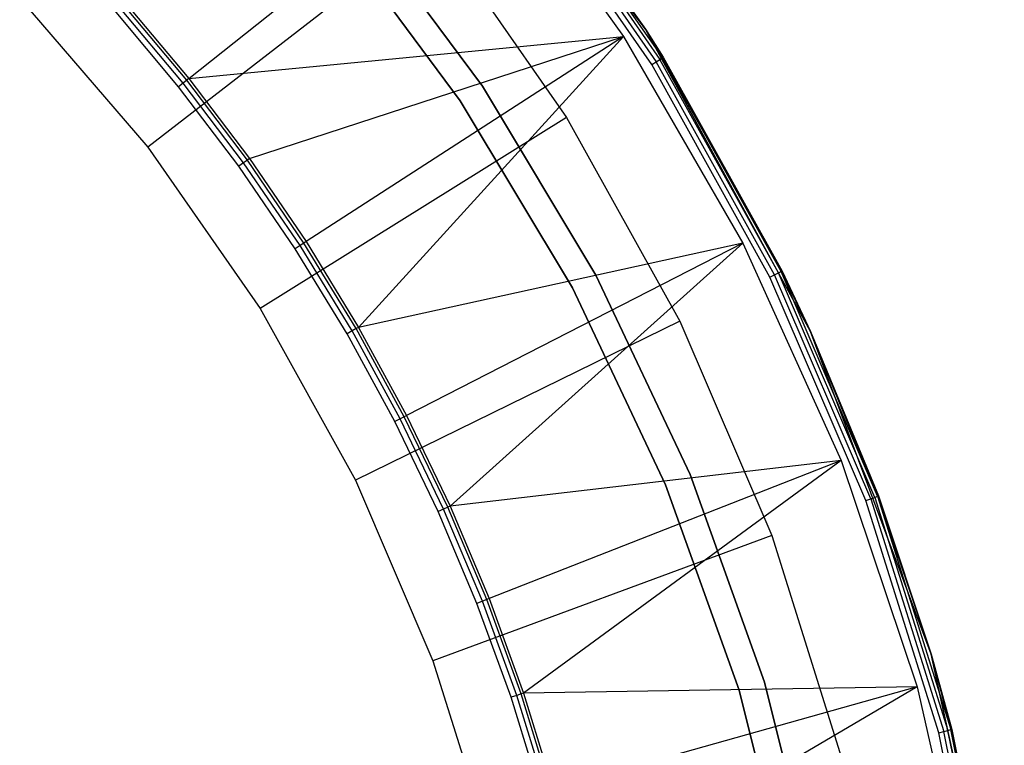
# Model space of a CAD drawing. Extents: x 0.02 to 4.27, y -2.13 to 2.13.
# Tile 12 of 13: x 3.39 to 4.25, y 0.52 to 1.16. Entities that reach past the tile are written whole.
import ezdxf

# ---------------------------------------------------------------- set-up
doc = ezdxf.new("R2010")
doc.units = 0
doc.header["$MEASUREMENT"] = 0
doc.layers.get('0').update_dxf_attribs({"color": 13, "linetype": 'CONTINUOUS'})

# ---------------------------------------------------------------- blocks, each defined once
blk = doc.blocks.new('LAMPKA_CHINSKA2_STL')
at = {"color": 0}
for p, q in [((3.93574, 1.14939), (3.75396, 1.39222)), ((3.93574, 1.14939), (3.75396, 1.39222)), ((3.53393, 1.10585, 12.62844), (3.79402, 1.31326, 11.06299)), ((3.53393, 1.10585, 12.62844), (3.79402, 1.31326, 11.06299)), ((3.79402, 1.31326, 11.06299), (3.91659, 1.14276, 11.06299)), ((3.79402, 1.31326, 11.06299), (3.91659, 1.14276, 11.06299)), ((3.82771, 1.30078, 0.22893), (3.93574, 1.14939, 0.22441)), ((3.82771, 1.30078, 0.22893), (3.93574, 1.14939, 0.22441)), ((3.82771, 1.30078, 0.22893), (3.95069, 1.12409, 0.22893)), ((3.82771, 1.30078, 0.22893), (3.95069, 1.12409, 0.22893)), ((3.82842, 1.30133, 0.22441), (3.93574, 1.14939)), ((3.82842, 1.30133, 0.22441), (3.93574, 1.14939)), ((3.82842, 1.30133, 0.22441), (3.93574, 1.14939, 0.22441)), ((3.82842, 1.30133, 0.22441), (3.93574, 1.14939, 0.22441)), ((3.94143, 1.11832, 0.23622), (3.81908, 1.2941, 0.23622)), ((3.94143, 1.11832, 0.23622), (3.81908, 1.2941, 0.23622)), ((3.82266, 1.29686, 0.23532), (3.94526, 1.12071, 0.23532)), ((3.82266, 1.29686, 0.23532), (3.94526, 1.12071, 0.23532)), ((3.82569, 1.29921, 0.23276), (3.94851, 1.12274, 0.23276)), ((3.82569, 1.29921, 0.23276), (3.94851, 1.12274, 0.23276)), ((3.67663, 1.25514, 11.26378), (3.79229, 1.09919, 11.26378)), ((3.79229, 1.09919, 11.25984), (3.67663, 1.25514, 11.25984)), ((3.7492, 1.24, 11.06299), (3.4978, 1.04541, 12.55906)), ((3.7492, 1.24, 11.06299), (3.4978, 1.04541, 12.55906)), ((3.65857, 1.24032, 11.34459), (3.77287, 1.08621, 11.34459)), ((3.77287, 1.08621, 11.34065), (3.65857, 1.24032, 11.34065)), ((3.65857, 1.24032, 11.34459), (3.77287, 1.08621, 11.34459)), ((3.77287, 1.08621, 11.34065), (3.65857, 1.24032, 11.34065)), ((3.7492, 1.24, 11.06299), (3.86643, 1.07158, 11.06299)), ((3.7492, 1.24, 11.06299), (3.86643, 1.07158, 11.06299)), ((3.38511, 1.17668, 12.55906), (3.4978, 1.04541, 12.55906)), ((3.38511, 1.17668, 12.55906), (3.4978, 1.04541, 12.55906)), ((3.53218, 1.10445, 12.63326), (3.4754, 1.17211, 12.63326)), ((3.53218, 1.10445, 12.63326), (3.4754, 1.17211, 12.63326)), ((3.47709, 1.17359, 12.62844), (3.53393, 1.10585, 12.62844)), ((3.47709, 1.17359, 12.62844), (3.53393, 1.10585, 12.62844)), ((3.5249, 1.09864, 12.6378), (3.46843, 1.16595, 12.6378)), ((3.5249, 1.09864, 12.6378), (3.46843, 1.16595, 12.6378)), ((3.52895, 1.10187, 12.6366), (3.47231, 1.16938, 12.6366)), ((3.52895, 1.10187, 12.6366), (3.47231, 1.16938, 12.6366)), ((4.08111, 0.88317), (3.93574, 1.14939)), ((3.93574, 1.14939), (4.05596, 0.93627, 0.22441)), ((3.93574, 1.14939), (4.05596, 0.93627, 0.22441)), ((3.93574, 1.14939), (3.95145, 1.12457, 0.22441)), ((3.93574, 1.14939, 0.22441), (3.93574, 1.14939)), ((3.93574, 1.14939, 0.22441), (3.93574, 1.14939)), ((3.93574, 1.14939, 0.22441), (3.95145, 1.12457, 0.22441)), ((3.93574, 1.14939), (3.95145, 1.12457, 0.22441)), ((4.08111, 0.88317), (3.93574, 1.14939)), ((3.93574, 1.14939, 0.22441), (3.95145, 1.12457, 0.22441)), ((3.93574, 1.14939, 0.22441), (3.95069, 1.12409, 0.22893)), ((3.93574, 1.14939, 0.22441), (3.95069, 1.12409, 0.22893)), ((3.53393, 1.10585, 12.62844), (3.91659, 1.14276, 11.06299)), ((3.53393, 1.10585, 12.62844), (3.91659, 1.14276, 11.06299)), ((3.58733, 1.03535, 12.62844), (3.91659, 1.14276, 11.06299)), ((3.58733, 1.03535, 12.62844), (3.91659, 1.14276, 11.06299)), ((3.91659, 1.14276, 11.06299), (3.63715, 0.96228, 12.62844)), ((3.91659, 1.14276, 11.06299), (3.63715, 0.96228, 12.62844)), ((3.91659, 1.14276, 11.06299), (3.68326, 0.88682, 12.62844)), ((3.91659, 1.14276, 11.06299), (3.68326, 0.88682, 12.62844)), ((3.91659, 1.14276, 11.06299), (4.02158, 0.96092, 11.06299)), ((3.91659, 1.14276, 11.06299), (4.02158, 0.96092, 11.06299)), ((3.94143, 1.11832, 0.23622), (3.94526, 1.12071, 0.23532)), ((3.94143, 1.11832, 0.23622), (3.94526, 1.12071, 0.23532)), ((4.04536, 0.93107, 0.23622), (3.94143, 1.11832, 0.23622)), ((4.04536, 0.93107, 0.23622), (3.94143, 1.11832, 0.23622)), ((3.94526, 1.12071, 0.23532), (3.94851, 1.12274, 0.23276)), ((3.94526, 1.12071, 0.23532), (3.94851, 1.12274, 0.23276)), ((4.04942, 0.93306, 0.23532), (3.94526, 1.12071, 0.23532)), ((4.04942, 0.93306, 0.23532), (3.94526, 1.12071, 0.23532)), ((3.94851, 1.12274, 0.23276), (3.95069, 1.12409, 0.22893)), ((3.94851, 1.12274, 0.23276), (3.95069, 1.12409, 0.22893)), ((4.05286, 0.93475, 0.23276), (3.94851, 1.12274, 0.23276)), ((4.05286, 0.93475, 0.23276), (3.94851, 1.12274, 0.23276)), ((3.95069, 1.12409, 0.22893), (3.95145, 1.12457, 0.22441)), ((3.95069, 1.12409, 0.22893), (3.95145, 1.12457, 0.22441)), ((4.05516, 0.93588, 0.22893), (3.95069, 1.12409, 0.22893)), ((4.05516, 0.93588, 0.22893), (3.95069, 1.12409, 0.22893)), ((3.95145, 1.12457, 0.22441), (4.05596, 0.93627, 0.22441)), ((3.95145, 1.12457, 0.22441), (4.05596, 0.93627, 0.22441)), ((3.52895, 1.10187, 12.6366), (3.5249, 1.09864, 12.6378)), ((3.52895, 1.10187, 12.6366), (3.5249, 1.09864, 12.6378)), ((3.53218, 1.10445, 12.63326), (3.52895, 1.10187, 12.6366)), ((3.53218, 1.10445, 12.63326), (3.52895, 1.10187, 12.6366)), ((3.58215, 1.03163, 12.6366), (3.52895, 1.10187, 12.6366)), ((3.58215, 1.03163, 12.6366), (3.52895, 1.10187, 12.6366)), ((3.53393, 1.10585, 12.62844), (3.53218, 1.10445, 12.63326)), ((3.53393, 1.10585, 12.62844), (3.53218, 1.10445, 12.63326)), ((3.58551, 1.03404, 12.63326), (3.53218, 1.10445, 12.63326)), ((3.58551, 1.03404, 12.63326), (3.53218, 1.10445, 12.63326)), ((3.53393, 1.10585, 12.62844), (3.58733, 1.03535, 12.62844)), ((3.53393, 1.10585, 12.62844), (3.58733, 1.03535, 12.62844)), ((3.57795, 1.02861, 12.6378), (3.5249, 1.09864, 12.6378)), ((3.57795, 1.02861, 12.6378), (3.5249, 1.09864, 12.6378)), ((3.79229, 1.09919, 11.26378), (3.89211, 0.93265, 11.26378)), ((3.89211, 0.93265, 11.25984), (3.79229, 1.09919, 11.25984)), ((3.77287, 1.08621, 11.34459), (3.77287, 1.08621, 11.34065)), ((3.77287, 1.08621, 11.34459), (3.87151, 0.92164, 11.34459)), ((3.87151, 0.92164, 11.34065), (3.77287, 1.08621, 11.34065)), ((3.77287, 1.08621, 11.34459), (3.77287, 1.08621, 11.34065)), ((3.77287, 1.08621, 11.34459), (3.87151, 0.92164, 11.34459)), ((3.87151, 0.92164, 11.34065), (3.77287, 1.08621, 11.34065)), ((3.86643, 1.07158, 11.06299), (3.59663, 0.90341, 12.55906)), ((3.86643, 1.07158, 11.06299), (3.59663, 0.90341, 12.55906)), ((3.86643, 1.07158, 11.06299), (3.96602, 0.89215, 11.06299)), ((3.86643, 1.07158, 11.06299), (3.96602, 0.89215, 11.06299)), ((3.4978, 1.04541, 12.55906), (3.59663, 0.90341, 12.55906)), ((3.4978, 1.04541, 12.55906), (3.59663, 0.90341, 12.55906)), ((3.58215, 1.03163, 12.6366), (3.57795, 1.02861, 12.6378)), ((3.58215, 1.03163, 12.6366), (3.57795, 1.02861, 12.6378)), ((3.58551, 1.03404, 12.63326), (3.58215, 1.03163, 12.6366)), ((3.58551, 1.03404, 12.63326), (3.58215, 1.03163, 12.6366)), ((3.63179, 0.95882, 12.6366), (3.58215, 1.03163, 12.6366)), ((3.63179, 0.95882, 12.6366), (3.58215, 1.03163, 12.6366)), ((3.58733, 1.03535, 12.62844), (3.58551, 1.03404, 12.63326)), ((3.58733, 1.03535, 12.62844), (3.58551, 1.03404, 12.63326)), ((3.63526, 0.96106, 12.63326), (3.58551, 1.03404, 12.63326)), ((3.63526, 0.96106, 12.63326), (3.58551, 1.03404, 12.63326)), ((3.58733, 1.03535, 12.62844), (3.63715, 0.96228, 12.62844)), ((3.58733, 1.03535, 12.62844), (3.63715, 0.96228, 12.62844)), ((3.62744, 0.95601, 12.6378), (3.57795, 1.02861, 12.6378)), ((3.62744, 0.95601, 12.6378), (3.57795, 1.02861, 12.6378)), ((3.63715, 0.96228, 12.62844), (3.63526, 0.96106, 12.63326)), ((3.63715, 0.96228, 12.62844), (3.63526, 0.96106, 12.63326)), ((3.63715, 0.96228, 12.62844), (3.68326, 0.88682, 12.62844)), ((3.63715, 0.96228, 12.62844), (3.68326, 0.88682, 12.62844)), ((3.63179, 0.95882, 12.6366), (3.62744, 0.95601, 12.6378)), ((3.63179, 0.95882, 12.6366), (3.62744, 0.95601, 12.6378)), ((3.67326, 0.88104, 12.6378), (3.62744, 0.95601, 12.6378)), ((3.67326, 0.88104, 12.6378), (3.62744, 0.95601, 12.6378)), ((3.63526, 0.96106, 12.63326), (3.63179, 0.95882, 12.6366)), ((3.63526, 0.96106, 12.63326), (3.63179, 0.95882, 12.6366)), ((3.67774, 0.88363, 12.6366), (3.63179, 0.95882, 12.6366)), ((3.67774, 0.88363, 12.6366), (3.63179, 0.95882, 12.6366)), ((3.68132, 0.8857, 12.63326), (3.63526, 0.96106, 12.63326)), ((3.68132, 0.8857, 12.63326), (3.63526, 0.96106, 12.63326)), ((4.02158, 0.96092, 11.06299), (3.68326, 0.88682, 12.62844)), ((4.02158, 0.96092, 11.06299), (3.68326, 0.88682, 12.62844)), ((4.02158, 0.96092, 11.06299), (3.72556, 0.80915, 12.62844)), ((4.02158, 0.96092, 11.06299), (3.72556, 0.80915, 12.62844)), ((4.02158, 0.96092, 11.06299), (3.76393, 0.72948, 12.62844)), ((4.02158, 0.96092, 11.06299), (3.76393, 0.72948, 12.62844)), ((4.02158, 0.96092, 11.06299), (4.10794, 0.76952, 11.06299)), ((4.02158, 0.96092, 11.06299), (4.10794, 0.76952, 11.06299)), ((4.05286, 0.93475, 0.23276), (4.05516, 0.93588, 0.22893)), ((4.05286, 0.93475, 0.23276), (4.05516, 0.93588, 0.22893)), ((4.05596, 0.93627, 0.22441), (4.05516, 0.93588, 0.22893)), ((4.05596, 0.93627, 0.22441), (4.05516, 0.93588, 0.22893)), ((4.05516, 0.93588, 0.22893), (4.08111, 0.88317, 0.22441)), ((4.14005, 0.73805, 0.22893), (4.05516, 0.93588, 0.22893)), ((4.14005, 0.73805, 0.22893), (4.05516, 0.93588, 0.22893)), ((4.05516, 0.93588, 0.22893), (4.08111, 0.88317, 0.22441)), ((4.08111, 0.88317), (4.05596, 0.93627, 0.22441)), ((4.05596, 0.93627, 0.22441), (4.08111, 0.88317, 0.22441)), ((4.08111, 0.88317), (4.05596, 0.93627, 0.22441)), ((4.05596, 0.93627, 0.22441), (4.08111, 0.88317, 0.22441)), ((3.89211, 0.93265, 11.26378), (3.97513, 0.75713, 11.26378)), ((3.97513, 0.75713, 11.25984), (3.89211, 0.93265, 11.25984)), ((4.04536, 0.93107, 0.23622), (4.04942, 0.93306, 0.23532)), ((4.04536, 0.93107, 0.23622), (4.04942, 0.93306, 0.23532)), ((4.12981, 0.73426, 0.23622), (4.04536, 0.93107, 0.23622)), ((4.12981, 0.73426, 0.23622), (4.04536, 0.93107, 0.23622)), ((4.04942, 0.93306, 0.23532), (4.05286, 0.93475, 0.23276)), ((4.04942, 0.93306, 0.23532), (4.05286, 0.93475, 0.23276)), ((4.13405, 0.73583, 0.23532), (4.04942, 0.93306, 0.23532)), ((4.13405, 0.73583, 0.23532), (4.04942, 0.93306, 0.23532)), ((4.13765, 0.73716, 0.23276), (4.05286, 0.93475, 0.23276)), ((4.13765, 0.73716, 0.23276), (4.05286, 0.93475, 0.23276)), ((3.87151, 0.92164, 11.34459), (3.87151, 0.92164, 11.34065)), ((3.87151, 0.92164, 11.34459), (3.95354, 0.74819, 11.34459)), ((3.95354, 0.74819, 11.34065), (3.87151, 0.92164, 11.34065)), ((3.87151, 0.92164, 11.34459), (3.87151, 0.92164, 11.34065)), ((3.87151, 0.92164, 11.34459), (3.95354, 0.74819, 11.34459)), ((3.95354, 0.74819, 11.34065), (3.87151, 0.92164, 11.34065)), ((3.59663, 0.90341, 12.55906), (3.68059, 0.75214, 12.55906)), ((3.59663, 0.90341, 12.55906), (3.68059, 0.75214, 12.55906)), ((3.68132, 0.8857, 12.63326), (3.67774, 0.88363, 12.6366)), ((3.68132, 0.8857, 12.63326), (3.67774, 0.88363, 12.6366)), ((3.96602, 0.89215, 11.06299), (3.68059, 0.75214, 12.55906)), ((3.96602, 0.89215, 11.06299), (3.68059, 0.75214, 12.55906)), ((3.68326, 0.88682, 12.62844), (3.68132, 0.8857, 12.63326)), ((3.68326, 0.88682, 12.62844), (3.68132, 0.8857, 12.63326)), ((3.72356, 0.80813, 12.63326), (3.68132, 0.8857, 12.63326)), ((3.72356, 0.80813, 12.63326), (3.68132, 0.8857, 12.63326)), ((3.68326, 0.88682, 12.62844), (3.72556, 0.80915, 12.62844)), ((3.68326, 0.88682, 12.62844), (3.72556, 0.80915, 12.62844)), ((3.96602, 0.89215, 11.06299), (4.04694, 0.70357, 11.06299)), ((3.96602, 0.89215, 11.06299), (4.04694, 0.70357, 11.06299)), ((3.67774, 0.88363, 12.6366), (3.67326, 0.88104, 12.6378)), ((3.67774, 0.88363, 12.6366), (3.67326, 0.88104, 12.6378)), ((3.71528, 0.80388, 12.6378), (3.67326, 0.88104, 12.6378)), ((3.71528, 0.80388, 12.6378), (3.67326, 0.88104, 12.6378)), ((3.71988, 0.80625, 12.6366), (3.67774, 0.88363, 12.6366)), ((3.71988, 0.80625, 12.6366), (3.67774, 0.88363, 12.6366)), ((4.18711, 0.59896), (4.08111, 0.88317, 0.22441)), ((4.08111, 0.88317, 0.22441), (4.14089, 0.73837, 0.22441)), ((4.18711, 0.59896), (4.08111, 0.88317, 0.22441)), ((4.18711, 0.59896), (4.08111, 0.88317)), ((4.08111, 0.88317), (4.08111, 0.88317, 0.22441)), ((4.08111, 0.88317), (4.08111, 0.88317, 0.22441)), ((4.18711, 0.59896), (4.08111, 0.88317)), ((4.14005, 0.73805, 0.22893), (4.08111, 0.88317, 0.22441)), ((4.14005, 0.73805, 0.22893), (4.08111, 0.88317, 0.22441)), ((4.08111, 0.88317, 0.22441), (4.14089, 0.73837, 0.22441)), ((3.71988, 0.80625, 12.6366), (3.71528, 0.80388, 12.6378)), ((3.71988, 0.80625, 12.6366), (3.71528, 0.80388, 12.6378)), ((3.72356, 0.80813, 12.63326), (3.71988, 0.80625, 12.6366)), ((3.72356, 0.80813, 12.63326), (3.71988, 0.80625, 12.6366)), ((3.75812, 0.72685, 12.6366), (3.71988, 0.80625, 12.6366)), ((3.75812, 0.72685, 12.6366), (3.71988, 0.80625, 12.6366)), ((3.72556, 0.80915, 12.62844), (3.72356, 0.80813, 12.63326)), ((3.72556, 0.80915, 12.62844), (3.72356, 0.80813, 12.63326)), ((3.76188, 0.72855, 12.63326), (3.72356, 0.80813, 12.63326)), ((3.76188, 0.72855, 12.63326), (3.72356, 0.80813, 12.63326)), ((3.72556, 0.80915, 12.62844), (3.76393, 0.72948, 12.62844)), ((3.72556, 0.80915, 12.62844), (3.76393, 0.72948, 12.62844)), ((3.7534, 0.72472, 12.6378), (3.71528, 0.80388, 12.6378)), ((3.7534, 0.72472, 12.6378), (3.71528, 0.80388, 12.6378)), ((4.10794, 0.76952, 11.06299), (3.76393, 0.72948, 12.62844)), ((4.10794, 0.76952, 11.06299), (3.76393, 0.72948, 12.62844)), ((4.10794, 0.76952, 11.06299), (3.79828, 0.64798, 12.62844)), ((4.10794, 0.76952, 11.06299), (3.79828, 0.64798, 12.62844)), ((4.10794, 0.76952, 11.06299), (3.82853, 0.56488, 12.62844)), ((4.10794, 0.76952, 11.06299), (3.82853, 0.56488, 12.62844)), ((4.10794, 0.76952, 11.06299), (4.17482, 0.57047, 11.06299)), ((4.10794, 0.76952, 11.06299), (4.17482, 0.57047, 11.06299)), ((3.97513, 0.75713, 11.26378), (4.04054, 0.57432, 11.26378)), ((4.04054, 0.57432, 11.25984), (3.97513, 0.75713, 11.25984)), ((3.68059, 0.75214, 12.55906), (3.74882, 0.59316, 12.55906)), ((3.68059, 0.75214, 12.55906), (3.74882, 0.59316, 12.55906)), ((3.95354, 0.74819, 11.34459), (3.95354, 0.74819, 11.34065)), ((3.95354, 0.74819, 11.34459), (4.01818, 0.56754, 11.34459)), ((4.01818, 0.56754, 11.34065), (3.95354, 0.74819, 11.34065)), ((3.95354, 0.74819, 11.34459), (3.95354, 0.74819, 11.34065)), ((3.95354, 0.74819, 11.34459), (4.01818, 0.56754, 11.34459)), ((4.01818, 0.56754, 11.34065), (3.95354, 0.74819, 11.34065)), ((4.13405, 0.73583, 0.23532), (4.13765, 0.73716, 0.23276)), ((4.13405, 0.73583, 0.23532), (4.13765, 0.73716, 0.23276)), ((4.13765, 0.73716, 0.23276), (4.14005, 0.73805, 0.22893)), ((4.13765, 0.73716, 0.23276), (4.14005, 0.73805, 0.22893)), ((4.13765, 0.73716, 0.23276), (4.20201, 0.53202, 0.23276)), ((4.13765, 0.73716, 0.23276), (4.20201, 0.53202, 0.23276)), ((4.14089, 0.73837, 0.22441), (4.14005, 0.73805, 0.22893)), ((4.14089, 0.73837, 0.22441), (4.14005, 0.73805, 0.22893)), ((4.14005, 0.73805, 0.22893), (4.18711, 0.59896, 0.22441)), ((4.14005, 0.73805, 0.22893), (4.18711, 0.59896, 0.22441)), ((4.14005, 0.73805, 0.22893), (4.20449, 0.53266, 0.22893)), ((4.14005, 0.73805, 0.22893), (4.20449, 0.53266, 0.22893)), ((4.14089, 0.73837, 0.22441), (4.18711, 0.59896, 0.22441)), ((4.18711, 0.59896), (4.14089, 0.73837, 0.22441)), ((4.18711, 0.59896), (4.14089, 0.73837, 0.22441)), ((4.14089, 0.73837, 0.22441), (4.18711, 0.59896, 0.22441)), ((3.76188, 0.72855, 12.63326), (3.75812, 0.72685, 12.6366)), ((3.76188, 0.72855, 12.63326), (3.75812, 0.72685, 12.6366)), ((3.76393, 0.72948, 12.62844), (3.76188, 0.72855, 12.63326)), ((3.76393, 0.72948, 12.62844), (3.76188, 0.72855, 12.63326)), ((3.79619, 0.64716, 12.63326), (3.76188, 0.72855, 12.63326)), ((3.79619, 0.64716, 12.63326), (3.76188, 0.72855, 12.63326)), ((3.76393, 0.72948, 12.62844), (3.79828, 0.64798, 12.62844)), ((3.76393, 0.72948, 12.62844), (3.79828, 0.64798, 12.62844)), ((4.12981, 0.73426, 0.23622), (4.13405, 0.73583, 0.23532)), ((4.12981, 0.73426, 0.23622), (4.13405, 0.73583, 0.23532)), ((4.19393, 0.52992, 0.23622), (4.12981, 0.73426, 0.23622)), ((4.19393, 0.52992, 0.23622), (4.12981, 0.73426, 0.23622)), ((4.13405, 0.73583, 0.23532), (4.1983, 0.53106, 0.23532)), ((4.13405, 0.73583, 0.23532), (4.1983, 0.53106, 0.23532)), ((3.75812, 0.72685, 12.6366), (3.7534, 0.72472, 12.6378)), ((3.75812, 0.72685, 12.6366), (3.7534, 0.72472, 12.6378)), ((3.78753, 0.64376, 12.6378), (3.7534, 0.72472, 12.6378)), ((3.78753, 0.64376, 12.6378), (3.7534, 0.72472, 12.6378)), ((3.79235, 0.64565, 12.6366), (3.75812, 0.72685, 12.6366)), ((3.79235, 0.64565, 12.6366), (3.75812, 0.72685, 12.6366)), ((4.04694, 0.70357, 11.06299), (3.74882, 0.59316, 12.55906)), ((4.04694, 0.70357, 11.06299), (3.74882, 0.59316, 12.55906)), ((4.04694, 0.70357, 11.06299), (4.10838, 0.50777, 11.06299)), ((4.04694, 0.70357, 11.06299), (4.10838, 0.50777, 11.06299)), ((3.79235, 0.64565, 12.6366), (3.78753, 0.64376, 12.6378)), ((3.79235, 0.64565, 12.6366), (3.78753, 0.64376, 12.6378)), ((3.81758, 0.5612, 12.6378), (3.78753, 0.64376, 12.6378)), ((3.81758, 0.5612, 12.6378), (3.78753, 0.64376, 12.6378)), ((3.79619, 0.64716, 12.63326), (3.79235, 0.64565, 12.6366)), ((3.79619, 0.64716, 12.63326), (3.79235, 0.64565, 12.6366)), ((3.82248, 0.56285, 12.6366), (3.79235, 0.64565, 12.6366)), ((3.82248, 0.56285, 12.6366), (3.79235, 0.64565, 12.6366)), ((3.79828, 0.64798, 12.62844), (3.79619, 0.64716, 12.63326)), ((3.79828, 0.64798, 12.62844), (3.79619, 0.64716, 12.63326)), ((3.8264, 0.56417, 12.63326), (3.79619, 0.64716, 12.63326)), ((3.8264, 0.56417, 12.63326), (3.79619, 0.64716, 12.63326)), ((3.79828, 0.64798, 12.62844), (3.82853, 0.56488, 12.62844)), ((3.79828, 0.64798, 12.62844), (3.82853, 0.56488, 12.62844)), ((4.18711, 0.59896, 0.22441), (4.18711, 0.59896)), ((4.18711, 0.59896, 0.22441), (4.20536, 0.53288, 0.22441)), ((4.20536, 0.53288, 0.22441), (4.18711, 0.59896)), ((4.18711, 0.59896, 0.22441), (4.18711, 0.59896)), ((4.20536, 0.53288, 0.22441), (4.18711, 0.59896)), ((4.24871, 0.32193, 0.22441), (4.18711, 0.59896)), ((4.24871, 0.32193, 0.22441), (4.18711, 0.59896)), ((4.25159, 0.30256), (4.18711, 0.59896)), ((4.25159, 0.30256), (4.18711, 0.59896)), ((4.18711, 0.59896, 0.22441), (4.20536, 0.53288, 0.22441)), ((4.18711, 0.59896, 0.22441), (4.20449, 0.53266, 0.22893)), ((4.18711, 0.59896, 0.22441), (4.20449, 0.53266, 0.22893)), ((3.74882, 0.59316, 12.55906), (3.80061, 0.42809, 12.55906)), ((3.74882, 0.59316, 12.55906), (3.80061, 0.42809, 12.55906)), ((4.04054, 0.57432, 11.26378), (4.08771, 0.38598, 11.26378)), ((4.08771, 0.38598, 11.25984), (4.04054, 0.57432, 11.25984)), ((3.8264, 0.56417, 12.63326), (3.82248, 0.56285, 12.6366)), ((3.8264, 0.56417, 12.63326), (3.82248, 0.56285, 12.6366)), ((3.82853, 0.56488, 12.62844), (3.8264, 0.56417, 12.63326)), ((3.82853, 0.56488, 12.62844), (3.8264, 0.56417, 12.63326)), ((3.85243, 0.47977, 12.63326), (3.8264, 0.56417, 12.63326)), ((3.85243, 0.47977, 12.63326), (3.8264, 0.56417, 12.63326)), ((4.17482, 0.57047, 11.06299), (3.82853, 0.56488, 12.62844)), ((4.17482, 0.57047, 11.06299), (3.82853, 0.56488, 12.62844)), ((3.82853, 0.56488, 12.62844), (3.85459, 0.48037, 12.62844)), ((3.82853, 0.56488, 12.62844), (3.85459, 0.48037, 12.62844)), ((4.17482, 0.57047, 11.06299), (3.85459, 0.48037, 12.62844)), ((4.17482, 0.57047, 11.06299), (3.85459, 0.48037, 12.62844)), ((4.17482, 0.57047, 11.06299), (3.87642, 0.39467, 12.62844)), ((4.17482, 0.57047, 11.06299), (3.87642, 0.39467, 12.62844)), ((4.01818, 0.56754, 11.34459), (4.01818, 0.56754, 11.34065)), ((4.01818, 0.56754, 11.34459), (4.0648, 0.38143, 11.34459)), ((4.0648, 0.38143, 11.34065), (4.01818, 0.56754, 11.34065)), ((4.01818, 0.56754, 11.34459), (4.01818, 0.56754, 11.34065)), ((4.01818, 0.56754, 11.34459), (4.0648, 0.38143, 11.34459)), ((4.0648, 0.38143, 11.34065), (4.01818, 0.56754, 11.34065)), ((4.17482, 0.57047, 11.06299), (4.22154, 0.36576, 11.06299)), ((4.17482, 0.57047, 11.06299), (4.22154, 0.36576, 11.06299)), ((3.82248, 0.56285, 12.6366), (3.81758, 0.5612, 12.6378)), ((3.82248, 0.56285, 12.6366), (3.81758, 0.5612, 12.6378)), ((3.84347, 0.47724, 12.6378), (3.81758, 0.5612, 12.6378)), ((3.84347, 0.47724, 12.6378), (3.81758, 0.5612, 12.6378)), ((3.84846, 0.47865, 12.6366), (3.82248, 0.56285, 12.6366)), ((3.84846, 0.47865, 12.6366), (3.82248, 0.56285, 12.6366)), ((4.19393, 0.52992, 0.23622), (4.1983, 0.53106, 0.23532)), ((4.19393, 0.52992, 0.23622), (4.1983, 0.53106, 0.23532)), ((4.23704, 0.32014, 0.23622), (4.19393, 0.52992, 0.23622)), ((4.23704, 0.32014, 0.23622), (4.19393, 0.52992, 0.23622)), ((4.1983, 0.53106, 0.23532), (4.20201, 0.53202, 0.23276)), ((4.1983, 0.53106, 0.23532), (4.20201, 0.53202, 0.23276)), ((4.24151, 0.32083, 0.23532), (4.1983, 0.53106, 0.23532)), ((4.24151, 0.32083, 0.23532), (4.1983, 0.53106, 0.23532)), ((4.20201, 0.53202, 0.23276), (4.20449, 0.53266, 0.22893)), ((4.20201, 0.53202, 0.23276), (4.20449, 0.53266, 0.22893)), ((4.24529, 0.32141, 0.23276), (4.20201, 0.53202, 0.23276)), ((4.24529, 0.32141, 0.23276), (4.20201, 0.53202, 0.23276)), ((4.20449, 0.53266, 0.22893), (4.20536, 0.53288, 0.22441)), ((4.20449, 0.53266, 0.22893), (4.20536, 0.53288, 0.22441)), ((4.24782, 0.3218, 0.22893), (4.20449, 0.53266, 0.22893)), ((4.24782, 0.3218, 0.22893), (4.20449, 0.53266, 0.22893)), ((4.20536, 0.53288, 0.22441), (4.24871, 0.32193, 0.22441)), ((4.20536, 0.53288, 0.22441), (4.24871, 0.32193, 0.22441))]:
    blk.add_line(p, q, dxfattribs=at)

msp = doc.modelspace()

# ---------------------------------------------------------------- block references
at = {"color": 0}
msp.add_blockref('LAMPKA_CHINSKA2_STL', (0, 0), dxfattribs=at)

doc.saveas('drawing.dxf')
